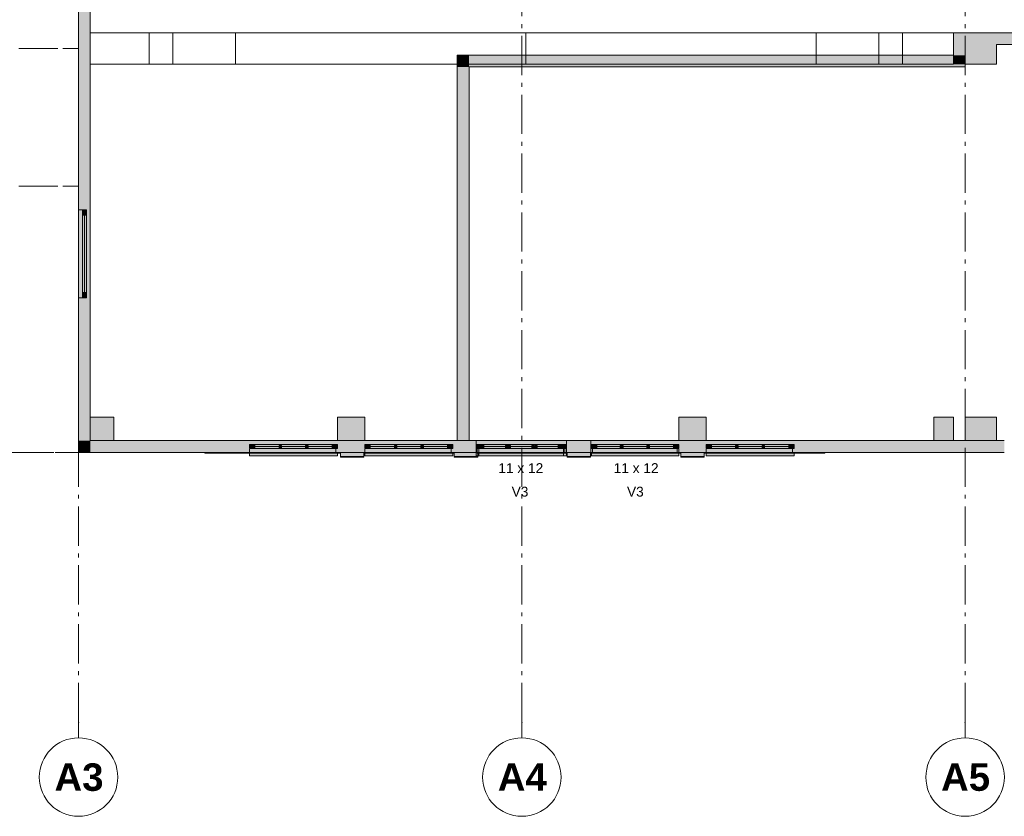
# Model space of a CAD drawing. Header units: millimetres. Extents: x -15957 to 238275, y -73214 to 42710.
# Tile 45 of 97: x 90936 to 103485, y -70391 to -60235. Entities that reach past the tile are written whole.
import ezdxf

# ---------------------------------------------------------------- set-up
doc = ezdxf.new("R2010")
doc.units = ezdxf.units.MM
doc.header["$LTSCALE"] = 0.5
doc.header["$MEASUREMENT"] = 0
for name, pattern in [('Akselinje', [1500, 1000, -200, 100, -200]), ('Dot & Dashed', [13405.56, 7055.56, -3527.78, 0, -2822.22]), ('PLINE', [0]), ('Stiplet', [800, 600, -200])]:
    doc.linetypes.add(name, pattern=pattern)
for name, color, linetype in [('222- Søyler', 7, 'Continuous'), ('222- Søyler  (Skravur)', 7, 'Continuous'), ('223- Bjelker', 7, 'Continuous'), ('231- Bærende yttervegger', 7, 'Continuous'), ('231- Bærende yttervegger (Skravur)', 7, 'Continuous'), ('231- Bærende yttervegger (Skravur)(Nye konstruksjoner)', 7, 'Continuous'), ('2311 Bærende yttervegger_ betong', 7, 'Continuous'), ('235- Utvendig kledning og overflate', 7, 'Continuous'), ('235- Utvendig kledning og overflate (Skravur)', 7, 'Continuous'), ('242- Ikke-bærende innervegger', 7, 'Continuous'), ('242- Ikke-bærende innervegger (Skravur)', 7, 'Continuous'), ('244- Vinduer_ dører_ foldevegger', 7, 'Continuous'), ('244- Vinduer_ dører_ foldevegger(Nye konstruksjoner)', 7, 'Continuous'), ('251- Frittbærende dekker', 7, 'Continuous'), ('822- Modullinjer bygning', 7, 'Continuous'), ('852- Teknisk_symbolsk informasjon_ bygning(Nye konstruksjoner)', 7, 'Continuous')]:
    doc.layers.add(name, color=color, linetype=linetype)
doc.layers.add('234- Vinduer_ dører_ porter', color=7, linetype='Continuous', lineweight=5)
doc.layers.add('234- Vinduer_ dører_ porter(Nye konstruksjoner)', color=7, linetype='Continuous', lineweight=5)
doc.styles.add('GENERATED_STYLE_1', font='arial.ttf')
doc.styles.add('GENERATED_STYLE_2', font='arial.ttf')

msp = doc.modelspace()

# ---------------------------------------------------------------- hatches: boundary and pattern name
at = {"layer": '222- Søyler  (Skravur)', "linetype": 'Continuous', "lineweight": 9, "true_color": 0xb4b4b4}
for points in [[(102949.3, -60401.7), (102836, -60401.7), (102836, -60687.3), (102986, -60687.3), (102986, -60801.7), (103386, -60801.7), (103386, -60551.7), (102949.3, -60551.7)], [(102949.3, -60551.7), (103386, -60551.7), (103386, -60401.7), (102949.3, -60401.7)], [(102986, -60687.3), (102836, -60687.3), (102836, -60801.7), (102986, -60801.7)], [(91836, -65601.7), (92136, -65601.7), (92136, -65301.7), (91836, -65301.7)], [(94986, -65601.7), (95336, -65601.7), (95336, -65301.7), (94986, -65301.7)], [(99336, -65601.7), (99686, -65601.7), (99686, -65301.7), (99336, -65301.7)], [(102586, -65601.7), (102836, -65601.7), (102836, -65301.7), (102586, -65301.7)], [(102986, -65601.7), (103386, -65601.7), (103386, -65301.7), (102986, -65301.7)]]:
    msp.add_hatch(color=253, dxfattribs=at).paths.add_polyline_path(points)
at = {"layer": '231- Bærende yttervegger', "linetype": 'Continuous', "lineweight": 0, "true_color": 0xffffff}
msp.add_hatch(color=7, dxfattribs=at).paths.add_polyline_path([(91686, -63779.5), (91736, -63779.5), (91736, -62659.5), (91686, -62659.5)])
at = {"layer": '231- Bærende yttervegger (Skravur)', "linetype": 'Continuous', "lineweight": 9, "true_color": 0xb4b4b4}
for points in [[(91686, -60801.7), (91836, -60801.7), (91836, -58651.7), (91786, -58651.7), (91736, -58651.7), (91686, -58651.7)], [(91836, -60801.7), (91686, -60801.7), (91686, -62659.5), (91736, -62659.5), (91786, -62659.5), (91836, -62659.5)], [(91686, -65601.7), (91836, -65601.7), (91836, -63779.5), (91786, -63779.5), (91736, -63779.5), (91686, -63779.5)], [(91686, -65601.7), (91686, -65751.7), (91836, -65601.7)], [(91836, -65601.7), (91686, -65751.7), (91836, -65751.7)], [(91836, -65751.7), (93866, -65751.7), (93866, -65701.7), (93866, -65651.7), (93866, -65601.7), (91836, -65601.7)], [(94986, -65751.7), (95336, -65751.7), (95336, -65701.7), (95336, -65651.7), (95336, -65601.7), (94986, -65601.7), (94986, -65651.7), (94986, -65701.7)], [(96456, -65751.7), (96756, -65751.7), (96756, -65701.7), (96756, -65651.7), (96756, -65601.7), (96456, -65601.7), (96456, -65651.7), (96456, -65701.7)], [(97906, -65751.7), (98216, -65751.7), (98216, -65701.7), (98216, -65651.7), (98216, -65601.7), (97906, -65601.7), (97906, -65651.7), (97906, -65701.7)], [(99336, -65751.7), (99686, -65751.7), (99686, -65701.7), (99686, -65651.7), (99686, -65601.7), (99336, -65601.7), (99336, -65651.7), (99336, -65701.7)], [(100806, -65701.7), (100806, -65751.7), (102486, -65751.7), (102486, -65601.7), (100806, -65601.7), (100806, -65651.7)], [(102486, -65751.7), (103485.5, -65751.7), (103485.5, -65701.7), (103485.5, -65651.7), (103485.5, -65601.7), (102486, -65601.7)], [(95324, -65801.7), (95324, -65751.7), (95024, -65751.7), (95024, -65801.7)], [(96474, -65751.7), (96474, -65801.7), (96774, -65801.7), (96774, -65796.7), (96756, -65796.7), (96756, -65751.7)], [(98211.8, -65801.7), (98211.8, -65751.7), (97911.8, -65751.7), (97911.8, -65801.7)], [(99661, -65801.7), (99661, -65751.7), (99361, -65751.7), (99361, -65801.7)]]:
    msp.add_hatch(color=253, dxfattribs=at).paths.add_polyline_path(points)
at = {"layer": '231- Bærende yttervegger (Skravur)', "linetype": 'Continuous', "lineweight": 0, "true_color": 0xffffff}
for points in [[(91686, -62659.5), (91686, -63779.5), (91736, -63779.5), (91786, -63779.5), (91836, -63779.5), (91836, -62659.5), (91786, -62659.5), (91736, -62659.5)], [(91686, -62659.5), (91686, -63779.5), (91736, -63779.5), (91786, -63779.5), (91836, -63779.5), (91836, -62659.5), (91786, -62659.5), (91736, -62659.5)], [(94986, -65701.7), (94986, -65651.7), (94986, -65601.7), (93866, -65601.7), (93866, -65651.7), (93866, -65701.7)], [(93866, -65701.7), (94986, -65701.7), (94986, -65651.7), (94986, -65601.7), (93866, -65601.7), (93866, -65651.7)], [(96456, -65701.7), (96456, -65651.7), (96456, -65601.7), (95336, -65601.7), (95336, -65651.7), (95336, -65701.7)], [(95336, -65701.7), (96456, -65701.7), (96456, -65651.7), (96456, -65601.7), (95336, -65601.7), (95336, -65651.7)], [(96756, -65701.7), (97866, -65701.7), (97866, -65651.7), (97866, -65601.7), (96756, -65601.7), (96756, -65651.7)], [(97906, -65701.7), (97906, -65651.7), (97906, -65601.7), (96786, -65601.7), (96786, -65651.7), (96786, -65701.7)], [(98216, -65701.7), (99336, -65701.7), (99336, -65651.7), (99336, -65601.7), (98216, -65601.7), (98216, -65651.7)], [(99336, -65701.7), (99336, -65651.7), (99336, -65601.7), (98226, -65601.7), (98226, -65651.7), (98226, -65701.7)], [(100806, -65701.7), (100806, -65651.7), (100806, -65601.7), (99686, -65601.7), (99686, -65651.7), (99686, -65701.7)], [(99686, -65701.7), (100806, -65701.7), (100806, -65651.7), (100806, -65601.7), (99686, -65601.7), (99686, -65651.7)], [(93866, -65701.7), (93866, -65751.7), (93866, -65796.7), (94986, -65796.7), (94986, -65751.7), (94986, -65701.7)], [(94986, -65701.7), (93866, -65701.7), (93866, -65751.7), (93866, -65796.7), (94986, -65796.7), (94986, -65751.7)], [(93876, -65701.7), (93932, -65701.7), (93932, -65661.7), (93932, -65651.7), (93876, -65651.7)], [(93876, -65651.7), (93876, -65701.7), (93932, -65701.7), (93932, -65661.7), (93932, -65651.7)], [(94920, -65701.7), (94920, -65651.7), (93932, -65651.7), (93932, -65701.7)], [(93932, -65701.7), (94920, -65701.7), (94920, -65651.7), (93932, -65651.7)], [(94241.3, -65691.7), (94271.3, -65691.7), (94271.3, -65661.7), (94241.3, -65661.7)], [(94271.3, -65691.7), (94271.3, -65661.7), (94241.3, -65661.7), (94241.3, -65691.7)], [(94580.6, -65691.7), (94610.6, -65691.7), (94610.6, -65661.7), (94580.6, -65661.7)], [(94610.6, -65691.7), (94610.6, -65661.7), (94580.6, -65661.7), (94580.6, -65691.7)], [(94976, -65651.7), (94920, -65651.7), (94920, -65661.7), (94920, -65701.7), (94976, -65701.7)], [(94976, -65701.7), (94976, -65651.7), (94920, -65651.7), (94920, -65661.7), (94920, -65701.7)], [(95336, -65701.7), (95336, -65751.7), (95336, -65796.7), (96456, -65796.7), (96456, -65751.7), (96456, -65701.7)], [(96456, -65701.7), (95336, -65701.7), (95336, -65751.7), (95336, -65796.7), (96456, -65796.7), (96456, -65751.7)], [(95346, -65701.7), (95402, -65701.7), (95402, -65661.7), (95402, -65651.7), (95346, -65651.7)], [(95346, -65651.7), (95346, -65701.7), (95402, -65701.7), (95402, -65661.7), (95402, -65651.7)], [(96390, -65701.7), (96390, -65651.7), (95402, -65651.7), (95402, -65701.7)], [(95402, -65701.7), (96390, -65701.7), (96390, -65651.7), (95402, -65651.7)], [(95711.3, -65691.7), (95741.3, -65691.7), (95741.3, -65661.7), (95711.3, -65661.7)], [(95741.3, -65691.7), (95741.3, -65661.7), (95711.3, -65661.7), (95711.3, -65691.7)], [(96050.6, -65691.7), (96080.6, -65691.7), (96080.6, -65661.7), (96050.6, -65661.7)], [(96080.6, -65691.7), (96080.6, -65661.7), (96050.6, -65661.7), (96050.6, -65691.7)], [(96446, -65651.7), (96390, -65651.7), (96390, -65661.7), (96390, -65701.7), (96446, -65701.7)], [(96446, -65701.7), (96446, -65651.7), (96390, -65651.7), (96390, -65661.7), (96390, -65701.7)], [(97866, -65701.7), (96756, -65701.7), (96756, -65751.7), (96756, -65796.7), (97866, -65796.7), (97866, -65751.7)], [(96786, -65701.7), (96786, -65751.7), (96786, -65796.7), (97906, -65796.7), (97906, -65751.7), (97906, -65701.7)], [(96796, -65701.7), (96852, -65701.7), (96852, -65661.7), (96852, -65651.7), (96796, -65651.7)], [(97840, -65701.7), (97840, -65651.7), (96852, -65651.7), (96852, -65701.7)], [(97161.3, -65691.7), (97191.3, -65691.7), (97191.3, -65661.7), (97161.3, -65661.7)], [(97500.6, -65691.7), (97530.6, -65691.7), (97530.6, -65661.7), (97500.6, -65661.7)], [(97896, -65651.7), (97840, -65651.7), (97840, -65661.7), (97840, -65701.7), (97896, -65701.7)], [(99336, -65701.7), (98216, -65701.7), (98216, -65751.7), (98216, -65796.7), (99336, -65796.7), (99336, -65751.7)], [(98226, -65651.7), (98226, -65701.7), (98282, -65701.7), (98282, -65661.7), (98282, -65651.7)], [(98226, -65701.7), (98226, -65751.7), (98226, -65796.7), (99336, -65796.7), (99336, -65751.7), (99336, -65701.7)], [(98282, -65701.7), (99270, -65701.7), (99270, -65651.7), (98282, -65651.7)], [(98621.3, -65691.7), (98621.3, -65661.7), (98591.3, -65661.7), (98591.3, -65691.7)], [(98960.6, -65691.7), (98960.6, -65661.7), (98930.6, -65661.7), (98930.6, -65691.7)], [(99326, -65701.7), (99326, -65651.7), (99270, -65651.7), (99270, -65661.7), (99270, -65701.7)], [(99686, -65701.7), (99686, -65751.7), (99686, -65796.7), (100806, -65796.7), (100806, -65751.7), (100806, -65701.7)], [(100806, -65701.7), (99686, -65701.7), (99686, -65751.7), (99686, -65796.7), (100806, -65796.7), (100806, -65751.7)], [(99696, -65701.7), (99752, -65701.7), (99752, -65661.7), (99752, -65651.7), (99696, -65651.7)], [(99696, -65651.7), (99696, -65701.7), (99752, -65701.7), (99752, -65661.7), (99752, -65651.7)], [(100740, -65701.7), (100740, -65651.7), (99752, -65651.7), (99752, -65701.7)], [(99752, -65701.7), (100740, -65701.7), (100740, -65651.7), (99752, -65651.7)], [(100061.3, -65691.7), (100091.3, -65691.7), (100091.3, -65661.7), (100061.3, -65661.7)], [(100091.3, -65691.7), (100091.3, -65661.7), (100061.3, -65661.7), (100061.3, -65691.7)], [(100400.6, -65691.7), (100430.6, -65691.7), (100430.6, -65661.7), (100400.6, -65661.7)], [(100430.6, -65691.7), (100430.6, -65661.7), (100400.6, -65661.7), (100400.6, -65691.7)], [(100796, -65651.7), (100740, -65651.7), (100740, -65661.7), (100740, -65701.7), (100796, -65701.7)], [(100796, -65701.7), (100796, -65651.7), (100740, -65651.7), (100740, -65661.7), (100740, -65701.7)]]:
    msp.add_hatch(color=7, dxfattribs=at).paths.add_polyline_path(points)
at = {"layer": '231- Bærende yttervegger (Skravur)(Nye konstruksjoner)', "linetype": 'Continuous', "lineweight": 0, "true_color": 0xffffff}
for points in [[(91686, -63779.5), (91736, -63779.5), (91736, -62659.5), (91686, -62659.5)], [(91786, -62669.5), (91736, -62669.5), (91736, -62725.5), (91776, -62725.5), (91786, -62725.5)], [(91786, -62669.5), (91736, -62669.5), (91736, -62725.5), (91776, -62725.5), (91786, -62725.5)], [(91736, -62725.5), (91736, -63713.5), (91786, -63713.5), (91786, -62725.5)], [(91736, -62725.5), (91736, -63713.5), (91786, -63713.5), (91786, -62725.5)], [(91736, -63769.5), (91786, -63769.5), (91786, -63713.5), (91776, -63713.5), (91736, -63713.5)], [(91736, -63769.5), (91786, -63769.5), (91786, -63713.5), (91776, -63713.5), (91736, -63713.5)], [(96766, -65651.7), (96766, -65701.7), (96822, -65701.7), (96822, -65661.7), (96822, -65651.7)], [(96822, -65701.7), (97800, -65701.7), (97800, -65651.7), (96822, -65651.7)], [(97158, -65691.7), (97158, -65661.7), (97128, -65661.7), (97128, -65691.7)], [(97494, -65691.7), (97494, -65661.7), (97464, -65661.7), (97464, -65691.7)], [(97856, -65701.7), (97856, -65651.7), (97800, -65651.7), (97800, -65661.7), (97800, -65701.7)], [(98236, -65701.7), (98292, -65701.7), (98292, -65661.7), (98292, -65651.7), (98236, -65651.7)], [(99270, -65701.7), (99270, -65651.7), (98292, -65651.7), (98292, -65701.7)], [(98598, -65691.7), (98628, -65691.7), (98628, -65661.7), (98598, -65661.7)], [(98934, -65691.7), (98964, -65691.7), (98964, -65661.7), (98934, -65661.7)], [(99326, -65651.7), (99270, -65651.7), (99270, -65661.7), (99270, -65701.7), (99326, -65701.7)]]:
    msp.add_hatch(color=7, dxfattribs=at).paths.add_polyline_path(points)
at = {"layer": '235- Utvendig kledning og overflate (Skravur)', "linetype": 'Continuous', "lineweight": 9, "true_color": 0xb4b4b4}
for points in [[(93296, -65761.7), (93866, -65761.7), (93866, -65751.7), (93296, -65751.7)], [(94966, -65751.7), (94966, -65761.7), (95336, -65761.7), (95336, -65751.7)], [(96436, -65751.7), (96436, -65761.7), (96766, -65761.7), (96766, -65751.7)], [(97886, -65761.7), (98216, -65761.7), (98216, -65751.7), (97886, -65751.7)], [(99336, -65751.7), (99336, -65761.7), (99686, -65761.7), (99686, -65751.7)], [(100786, -65751.7), (100786, -65761.7), (101196, -65761.7), (101196, -65751.7)], [(95324, -65811.7), (95324, -65761.7), (95024, -65761.7), (95024, -65811.7)], [(96774, -65811.7), (96774, -65761.7), (96474, -65761.7), (96474, -65811.7)], [(98211.8, -65811.7), (98211.8, -65761.7), (97911.8, -65761.7), (97911.8, -65811.7)], [(99661, -65811.7), (99661, -65761.7), (99361, -65761.7), (99361, -65811.7)]]:
    msp.add_hatch(color=253, dxfattribs=at).paths.add_polyline_path(points)
at = {"layer": '235- Utvendig kledning og overflate (Skravur)', "linetype": 'Continuous', "lineweight": 0, "true_color": 0xffffff}
for points in [[(93866, -65761.7), (94966, -65761.7), (94966, -65751.7), (93866, -65751.7)], [(93866, -65751.7), (93866, -65761.7), (94966, -65761.7), (94966, -65751.7)], [(95336, -65761.7), (96436, -65761.7), (96436, -65751.7), (95336, -65751.7)], [(95336, -65751.7), (95336, -65761.7), (96436, -65761.7), (96436, -65751.7)], [(96766, -65751.7), (96766, -65761.7), (97866, -65761.7), (97866, -65751.7)], [(96786, -65761.7), (97886, -65761.7), (97886, -65751.7), (96786, -65751.7)], [(98216, -65751.7), (98216, -65761.7), (99316, -65761.7), (99316, -65751.7)], [(98236, -65761.7), (99336, -65761.7), (99336, -65751.7), (98236, -65751.7)], [(99686, -65761.7), (100786, -65761.7), (100786, -65751.7), (99686, -65751.7)], [(99686, -65751.7), (99686, -65761.7), (100786, -65761.7), (100786, -65751.7)]]:
    msp.add_hatch(color=7, dxfattribs=at).paths.add_polyline_path(points)
at = {"layer": '242- Ikke-bærende innervegger (Skravur)', "linetype": 'Continuous', "lineweight": 9, "true_color": 0xb4b4b4}
for points in [[(103386, -60401.7), (103386, -60551.7), (103999, -60551.7), (103999, -60401.7)], [(96663.4, -60687.3), (96513.4, -60687.3), (96663.4, -60837.3)], [(96663.4, -60837.3), (96513.4, -60687.3), (96513.4, -60837.3)], [(96663.4, -60837.3), (102986, -60837.3), (102986, -60801.7), (102836, -60801.7), (102836, -60687.3), (96663.4, -60687.3)], [(96513.4, -60837.3), (96513.4, -65601.7), (96663.4, -65601.7), (96663.4, -60837.3)]]:
    msp.add_hatch(color=253, dxfattribs=at).paths.add_polyline_path(points)

# ---------------------------------------------------------------- linework, layer by layer
at = {"layer": '222- Søyler', "color": 7, "linetype": 'PLINE', "lineweight": 13, "flags": 128}
for points in [[(102949.3, -60401.7), (102836, -60401.7), (102836, -60687.3)], [(103386, -60401.7), (102949.3, -60401.7)], [(102986, -60801.7), (103386, -60801.7), (103386, -60551.7)]]:
    msp.add_lwpolyline(points, dxfattribs=at)
for points in [[(91836, -65601.7), (92136, -65601.7), (92136, -65301.7), (91836, -65301.7)], [(94986, -65601.7), (95336, -65601.7), (95336, -65301.7), (94986, -65301.7)], [(99336, -65601.7), (99686, -65601.7), (99686, -65301.7), (99336, -65301.7)], [(102586, -65601.7), (102836, -65601.7), (102836, -65301.7), (102586, -65301.7)], [(102986, -65601.7), (103386, -65601.7), (103386, -65301.7), (102986, -65301.7)]]:
    msp.add_lwpolyline(points, close=True, dxfattribs=at)
at = {"layer": '223- Bjelker', "color": 7, "linetype": 'PLINE', "lineweight": 5}
for p, q in [((91836, -60801.7), (91836, -60401.7)), ((91836, -60401.7), (97386, -60401.7)), ((92586, -60801.7), (92586, -60401.7)), ((92886, -60801.7), (92886, -60401.7)), ((93686, -60801.7), (93686, -60401.7)), ((97386, -60401.7), (102836, -60401.7)), ((97386, -60801.7), (97386, -60401.7)), ((101086, -60801.7), (101086, -60401.7)), ((101886, -60801.7), (101886, -60401.7)), ((102186, -60801.7), (102186, -60401.7)), ((102836, -60801.7), (102836, -60401.7)), ((91836, -60801.7), (97386, -60801.7)), ((97386, -60801.7), (102836, -60801.7))]:
    msp.add_line(p, q, dxfattribs=at)
at = {"layer": '231- Bærende yttervegger', "color": 7, "linetype": 'PLINE', "lineweight": 13}
for p, q in [((96756, -65651.7), (96756, -65601.7)), ((97906, -65651.7), (97906, -65601.7)), ((98216, -65651.7), (98216, -65601.7)), ((95024, -65751.7), (95024, -65801.7)), ((95324, -65751.7), (95324, -65801.7)), ((96474, -65751.7), (96474, -65801.7)), ((96756, -65701.7), (96756, -65651.7)), ((96756, -65751.7), (96756, -65701.7)), ((97906, -65701.7), (97906, -65651.7)), ((97906, -65751.7), (97906, -65701.7)), ((97911.8, -65751.7), (97911.8, -65801.7)), ((98211.8, -65751.7), (98211.8, -65801.7)), ((98216, -65701.7), (98216, -65651.7)), ((98216, -65751.7), (98216, -65701.7)), ((99361, -65751.7), (99361, -65801.7)), ((99661, -65751.7), (99661, -65801.7)), ((95324, -65801.7), (95024, -65801.7)), ((96774, -65801.7), (96474, -65801.7)), ((96774, -65796.7), (96774, -65801.7)), ((98211.8, -65801.7), (97911.8, -65801.7)), ((99661, -65801.7), (99361, -65801.7))]:
    msp.add_line(p, q, dxfattribs=at)
at = {"layer": '231- Bærende yttervegger', "color": 7, "linetype": 'PLINE', "lineweight": 13, "flags": 128}
for points in [[(91836, -60801.7), (91836, -58651.7)], [(91686, -58966.7), (91686, -60801.7)], [(91686, -60801.7), (91686, -62659.5)], [(91836, -62659.5), (91836, -60801.7)], [(91686, -63779.5), (91686, -65601.7)], [(91836, -65601.7), (91836, -63779.5)], [(91686, -65751.7), (91686, -65601.7)], [(93866, -65601.7), (91836, -65601.7)], [(95336, -65601.7), (94986, -65601.7)], [(96756, -65601.7), (96456, -65601.7)], [(98216, -65601.7), (97906, -65601.7)], [(99686, -65601.7), (99336, -65601.7)], [(102486, -65601.7), (100806, -65601.7)], [(103485.5, -65601.7), (102486, -65601.7)], [(91686, -65751.7), (93866, -65751.7)], [(94986, -65751.7), (95024, -65751.7)], [(95324, -65751.7), (95336, -65751.7)], [(96456, -65751.7), (96474, -65751.7)], [(97906, -65751.7), (97911.8, -65751.7)], [(98211.8, -65751.7), (98216, -65751.7)], [(99336, -65751.7), (99361, -65751.7)], [(99661, -65751.7), (99686, -65751.7)], [(100806, -65751.7), (102486, -65751.7)], [(102486, -65751.7), (103485.5, -65751.7)]]:
    msp.add_lwpolyline(points, dxfattribs=at)
at = {"layer": '2311 Bærende yttervegger_ betong', "color": 7, "linetype": 'Stiplet', "lineweight": 9}
msp.add_lwpolyline([(91686, -59001.7), (82186, -59001.7), (82186, -65751.7), (91686, -65751.7)], dxfattribs=at)
at = {"layer": '234- Vinduer_ dører_ porter', "color": 7, "linetype": 'PLINE', "lineweight": 5}
for p, q in [((93866, -65601.7), (94986, -65601.7)), ((94986, -65601.7), (93866, -65601.7)), ((95336, -65601.7), (96456, -65601.7)), ((96456, -65601.7), (95336, -65601.7)), ((96786, -65601.7), (97906, -65601.7)), ((99336, -65601.7), (98216, -65601.7)), ((99686, -65601.7), (100806, -65601.7)), ((100806, -65601.7), (99686, -65601.7)), ((93876, -65651.7), (93866, -65651.7)), ((93866, -65651.7), (93866, -65701.7)), ((93866, -65651.7), (93876, -65651.7)), ((93866, -65701.7), (93866, -65651.7)), ((93866, -65701.7), (93876, -65701.7)), ((93876, -65701.7), (93866, -65701.7)), ((93866, -65751.7), (94986, -65751.7)), ((93866, -65751.7), (93866, -65796.7)), ((94986, -65751.7), (93866, -65751.7)), ((93866, -65796.7), (93866, -65751.7)), ((93932, -65651.7), (93876, -65651.7)), ((93876, -65651.7), (93876, -65701.7)), ((93876, -65701.7), (93876, -65651.7)), ((93876, -65651.7), (93932, -65651.7)), ((93876, -65701.7), (93876, -65651.7)), ((93876, -65651.7), (93876, -65701.7)), ((93876, -65701.7), (93932, -65701.7)), ((93932, -65701.7), (93876, -65701.7)), ((93932, -65661.7), (93932, -65651.7)), ((94920, -65651.7), (93932, -65651.7)), ((93932, -65651.7), (93932, -65661.7)), ((93932, -65651.7), (94920, -65651.7)), ((93932, -65701.7), (93932, -65661.7)), ((93932, -65661.7), (93932, -65701.7)), ((93932, -65676.7), (94241.3, -65676.7)), ((94241.3, -65676.7), (93932, -65676.7)), ((93932, -65701.7), (94920, -65701.7)), ((94920, -65701.7), (93932, -65701.7)), ((94271.3, -65661.7), (94241.3, -65661.7)), ((94241.3, -65661.7), (94241.3, -65691.7)), ((94241.3, -65691.7), (94241.3, -65661.7)), ((94241.3, -65661.7), (94271.3, -65661.7)), ((94241.3, -65691.7), (94271.3, -65691.7)), ((94271.3, -65691.7), (94241.3, -65691.7)), ((94271.3, -65691.7), (94271.3, -65661.7)), ((94271.3, -65661.7), (94271.3, -65691.7)), ((94271.3, -65676.7), (94580.6, -65676.7)), ((94580.6, -65676.7), (94271.3, -65676.7)), ((94610.6, -65661.7), (94580.6, -65661.7)), ((94580.6, -65661.7), (94580.6, -65691.7)), ((94580.6, -65691.7), (94580.6, -65661.7)), ((94580.6, -65661.7), (94610.6, -65661.7)), ((94580.6, -65691.7), (94610.6, -65691.7)), ((94610.6, -65691.7), (94580.6, -65691.7)), ((94610.6, -65691.7), (94610.6, -65661.7)), ((94610.6, -65661.7), (94610.6, -65691.7)), ((94610.6, -65676.7), (94920, -65676.7)), ((94920, -65676.7), (94610.6, -65676.7)), ((94976, -65651.7), (94920, -65651.7)), ((94920, -65651.7), (94920, -65661.7)), ((94920, -65661.7), (94920, -65651.7)), ((94920, -65651.7), (94976, -65651.7)), ((94920, -65661.7), (94920, -65701.7)), ((94920, -65701.7), (94920, -65661.7)), ((94920, -65701.7), (94976, -65701.7)), ((94976, -65701.7), (94920, -65701.7)), ((94976, -65701.7), (94976, -65651.7)), ((94986, -65651.7), (94976, -65651.7)), ((94976, -65651.7), (94976, -65701.7)), ((94976, -65651.7), (94976, -65701.7)), ((94976, -65701.7), (94976, -65651.7)), ((94976, -65651.7), (94986, -65651.7)), ((94976, -65701.7), (94986, -65701.7)), ((94986, -65701.7), (94976, -65701.7)), ((94986, -65701.7), (94986, -65651.7)), ((94986, -65651.7), (94986, -65701.7)), ((94986, -65796.7), (94986, -65751.7)), ((94986, -65751.7), (94986, -65796.7)), ((95346, -65651.7), (95336, -65651.7)), ((95336, -65651.7), (95336, -65701.7)), ((95336, -65651.7), (95346, -65651.7)), ((95336, -65701.7), (95336, -65651.7)), ((95336, -65701.7), (95346, -65701.7)), ((95346, -65701.7), (95336, -65701.7)), ((95336, -65751.7), (96456, -65751.7)), ((95336, -65751.7), (95336, -65796.7)), ((96456, -65751.7), (95336, -65751.7)), ((95336, -65796.7), (95336, -65751.7)), ((95402, -65651.7), (95346, -65651.7)), ((95346, -65651.7), (95346, -65701.7)), ((95346, -65701.7), (95346, -65651.7)), ((95346, -65651.7), (95402, -65651.7)), ((95346, -65701.7), (95346, -65651.7)), ((95346, -65651.7), (95346, -65701.7)), ((95346, -65701.7), (95402, -65701.7)), ((95402, -65701.7), (95346, -65701.7)), ((95402, -65661.7), (95402, -65651.7)), ((96390, -65651.7), (95402, -65651.7)), ((95402, -65651.7), (95402, -65661.7)), ((95402, -65651.7), (96390, -65651.7)), ((95402, -65701.7), (95402, -65661.7)), ((95402, -65661.7), (95402, -65701.7)), ((95402, -65676.7), (95711.3, -65676.7)), ((95711.3, -65676.7), (95402, -65676.7)), ((95402, -65701.7), (96390, -65701.7)), ((96390, -65701.7), (95402, -65701.7)), ((95741.3, -65661.7), (95711.3, -65661.7)), ((95711.3, -65661.7), (95711.3, -65691.7)), ((95711.3, -65691.7), (95711.3, -65661.7)), ((95711.3, -65661.7), (95741.3, -65661.7)), ((95711.3, -65691.7), (95741.3, -65691.7)), ((95741.3, -65691.7), (95711.3, -65691.7)), ((95741.3, -65691.7), (95741.3, -65661.7)), ((95741.3, -65661.7), (95741.3, -65691.7)), ((95741.3, -65676.7), (96050.6, -65676.7)), ((96050.6, -65676.7), (95741.3, -65676.7)), ((96080.6, -65661.7), (96050.6, -65661.7)), ((96050.6, -65661.7), (96050.6, -65691.7)), ((96050.6, -65691.7), (96050.6, -65661.7)), ((96050.6, -65661.7), (96080.6, -65661.7)), ((96050.6, -65691.7), (96080.6, -65691.7)), ((96080.6, -65691.7), (96050.6, -65691.7)), ((96080.6, -65691.7), (96080.6, -65661.7)), ((96080.6, -65661.7), (96080.6, -65691.7)), ((96080.6, -65676.7), (96390, -65676.7)), ((96390, -65676.7), (96080.6, -65676.7)), ((96446, -65651.7), (96390, -65651.7)), ((96390, -65651.7), (96390, -65661.7)), ((96390, -65661.7), (96390, -65651.7)), ((96390, -65651.7), (96446, -65651.7)), ((96390, -65661.7), (96390, -65701.7)), ((96390, -65701.7), (96390, -65661.7)), ((96390, -65701.7), (96446, -65701.7)), ((96446, -65701.7), (96390, -65701.7)), ((96446, -65701.7), (96446, -65651.7)), ((96456, -65651.7), (96446, -65651.7)), ((96446, -65651.7), (96446, -65701.7)), ((96446, -65651.7), (96446, -65701.7)), ((96446, -65701.7), (96446, -65651.7)), ((96446, -65651.7), (96456, -65651.7)), ((96446, -65701.7), (96456, -65701.7)), ((96456, -65701.7), (96446, -65701.7)), ((96456, -65701.7), (96456, -65651.7)), ((96456, -65651.7), (96456, -65701.7)), ((96456, -65796.7), (96456, -65751.7)), ((96456, -65751.7), (96456, -65796.7)), ((96796, -65651.7), (96786, -65651.7)), ((96786, -65651.7), (96786, -65701.7)), ((96786, -65701.7), (96796, -65701.7)), ((96786, -65751.7), (97906, -65751.7)), ((96786, -65751.7), (96786, -65796.7)), ((96852, -65651.7), (96796, -65651.7)), ((96796, -65651.7), (96796, -65701.7)), ((96796, -65701.7), (96796, -65651.7)), ((96796, -65701.7), (96852, -65701.7)), ((96852, -65661.7), (96852, -65651.7)), ((97840, -65651.7), (96852, -65651.7)), ((96852, -65701.7), (96852, -65661.7)), ((96852, -65676.7), (97161.3, -65676.7)), ((96852, -65701.7), (97840, -65701.7)), ((97191.3, -65661.7), (97161.3, -65661.7)), ((97161.3, -65661.7), (97161.3, -65691.7)), ((97161.3, -65691.7), (97191.3, -65691.7)), ((97191.3, -65691.7), (97191.3, -65661.7)), ((97191.3, -65676.7), (97500.6, -65676.7)), ((97530.6, -65661.7), (97500.6, -65661.7)), ((97500.6, -65661.7), (97500.6, -65691.7)), ((97500.6, -65691.7), (97530.6, -65691.7)), ((97530.6, -65691.7), (97530.6, -65661.7)), ((97530.6, -65676.7), (97840, -65676.7)), ((97896, -65651.7), (97840, -65651.7)), ((97840, -65651.7), (97840, -65661.7)), ((97840, -65661.7), (97840, -65701.7)), ((97840, -65701.7), (97896, -65701.7)), ((97896, -65701.7), (97896, -65651.7)), ((97906, -65651.7), (97896, -65651.7)), ((97896, -65651.7), (97896, -65701.7)), ((97896, -65701.7), (97906, -65701.7)), ((97906, -65701.7), (97906, -65651.7)), ((97906, -65796.7), (97906, -65751.7)), ((98216, -65651.7), (98226, -65651.7)), ((98216, -65701.7), (98216, -65651.7)), ((98226, -65701.7), (98216, -65701.7)), ((99336, -65751.7), (98216, -65751.7)), ((98216, -65796.7), (98216, -65751.7)), ((98226, -65651.7), (98282, -65651.7)), ((98226, -65701.7), (98226, -65651.7)), ((98226, -65651.7), (98226, -65701.7)), ((98282, -65701.7), (98226, -65701.7)), ((98282, -65651.7), (98282, -65661.7)), ((98282, -65651.7), (99270, -65651.7)), ((98282, -65661.7), (98282, -65701.7)), ((98591.3, -65676.7), (98282, -65676.7)), ((99270, -65701.7), (98282, -65701.7)), ((98591.3, -65691.7), (98591.3, -65661.7)), ((98591.3, -65661.7), (98621.3, -65661.7)), ((98621.3, -65691.7), (98591.3, -65691.7)), ((98621.3, -65661.7), (98621.3, -65691.7)), ((98930.6, -65676.7), (98621.3, -65676.7)), ((98930.6, -65691.7), (98930.6, -65661.7)), ((98930.6, -65661.7), (98960.6, -65661.7)), ((98960.6, -65691.7), (98930.6, -65691.7)), ((98960.6, -65661.7), (98960.6, -65691.7)), ((99270, -65676.7), (98960.6, -65676.7)), ((99270, -65661.7), (99270, -65651.7)), ((99270, -65651.7), (99326, -65651.7)), ((99270, -65701.7), (99270, -65661.7)), ((99326, -65701.7), (99270, -65701.7)), ((99326, -65651.7), (99326, -65701.7)), ((99326, -65701.7), (99326, -65651.7)), ((99326, -65651.7), (99336, -65651.7)), ((99336, -65701.7), (99326, -65701.7)), ((99336, -65651.7), (99336, -65701.7)), ((99336, -65751.7), (99336, -65796.7)), ((99696, -65651.7), (99686, -65651.7)), ((99686, -65651.7), (99686, -65701.7)), ((99686, -65651.7), (99696, -65651.7)), ((99686, -65701.7), (99686, -65651.7)), ((99686, -65701.7), (99696, -65701.7)), ((99696, -65701.7), (99686, -65701.7)), ((99686, -65751.7), (100806, -65751.7)), ((99686, -65751.7), (99686, -65796.7)), ((100806, -65751.7), (99686, -65751.7)), ((99686, -65796.7), (99686, -65751.7)), ((99752, -65651.7), (99696, -65651.7)), ((99696, -65651.7), (99696, -65701.7)), ((99696, -65701.7), (99696, -65651.7)), ((99696, -65651.7), (99752, -65651.7)), ((99696, -65701.7), (99696, -65651.7)), ((99696, -65651.7), (99696, -65701.7)), ((99696, -65701.7), (99752, -65701.7)), ((99752, -65701.7), (99696, -65701.7)), ((99752, -65661.7), (99752, -65651.7)), ((100740, -65651.7), (99752, -65651.7)), ((99752, -65651.7), (99752, -65661.7)), ((99752, -65651.7), (100740, -65651.7)), ((99752, -65701.7), (99752, -65661.7)), ((99752, -65661.7), (99752, -65701.7)), ((99752, -65676.7), (100061.3, -65676.7)), ((100061.3, -65676.7), (99752, -65676.7)), ((99752, -65701.7), (100740, -65701.7)), ((100740, -65701.7), (99752, -65701.7)), ((100091.3, -65661.7), (100061.3, -65661.7)), ((100061.3, -65661.7), (100061.3, -65691.7)), ((100061.3, -65691.7), (100061.3, -65661.7)), ((100061.3, -65661.7), (100091.3, -65661.7)), ((100061.3, -65691.7), (100091.3, -65691.7)), ((100091.3, -65691.7), (100061.3, -65691.7)), ((100091.3, -65691.7), (100091.3, -65661.7)), ((100091.3, -65661.7), (100091.3, -65691.7)), ((100091.3, -65676.7), (100400.6, -65676.7)), ((100400.6, -65676.7), (100091.3, -65676.7)), ((100430.6, -65661.7), (100400.6, -65661.7)), ((100400.6, -65661.7), (100400.6, -65691.7)), ((100400.6, -65691.7), (100400.6, -65661.7)), ((100400.6, -65661.7), (100430.6, -65661.7)), ((100400.6, -65691.7), (100430.6, -65691.7)), ((100430.6, -65691.7), (100400.6, -65691.7)), ((100430.6, -65691.7), (100430.6, -65661.7)), ((100430.6, -65661.7), (100430.6, -65691.7)), ((100430.6, -65676.7), (100740, -65676.7)), ((100740, -65676.7), (100430.6, -65676.7)), ((100796, -65651.7), (100740, -65651.7)), ((100740, -65651.7), (100740, -65661.7)), ((100740, -65661.7), (100740, -65651.7)), ((100740, -65651.7), (100796, -65651.7)), ((100740, -65661.7), (100740, -65701.7)), ((100740, -65701.7), (100740, -65661.7)), ((100740, -65701.7), (100796, -65701.7)), ((100796, -65701.7), (100740, -65701.7)), ((100796, -65701.7), (100796, -65651.7)), ((100806, -65651.7), (100796, -65651.7)), ((100796, -65651.7), (100796, -65701.7)), ((100796, -65651.7), (100796, -65701.7)), ((100796, -65701.7), (100796, -65651.7)), ((100796, -65651.7), (100806, -65651.7)), ((100796, -65701.7), (100806, -65701.7)), ((100806, -65701.7), (100796, -65701.7)), ((100806, -65701.7), (100806, -65651.7)), ((100806, -65651.7), (100806, -65701.7)), ((100806, -65796.7), (100806, -65751.7)), ((100806, -65751.7), (100806, -65796.7)), ((93866, -65796.7), (94986, -65796.7)), ((94986, -65796.7), (93866, -65796.7)), ((95336, -65796.7), (96456, -65796.7)), ((96456, -65796.7), (95336, -65796.7)), ((96786, -65796.7), (97906, -65796.7)), ((99336, -65796.7), (98216, -65796.7)), ((99686, -65796.7), (100806, -65796.7)), ((100806, -65796.7), (99686, -65796.7))]:
    msp.add_line(p, q, dxfattribs=at)
at = {"layer": '234- Vinduer_ dører_ porter(Nye konstruksjoner)', "color": 7, "linetype": 'PLINE', "lineweight": 5}
for p, q in [((91686, -63779.5), (91686, -62659.5)), ((91686, -63779.5), (91686, -62659.5)), ((91686, -63779.5), (91686, -62659.5)), ((91736, -62669.5), (91736, -62659.5)), ((91736, -62659.5), (91786, -62659.5)), ((91736, -62669.5), (91736, -62659.5)), ((91736, -62659.5), (91786, -62659.5)), ((91736, -62725.5), (91736, -62669.5)), ((91736, -62669.5), (91786, -62669.5)), ((91786, -62669.5), (91736, -62669.5)), ((91736, -62725.5), (91736, -62669.5)), ((91736, -62669.5), (91786, -62669.5)), ((91786, -62669.5), (91736, -62669.5)), ((91776, -62725.5), (91736, -62725.5)), ((91736, -63713.5), (91736, -62725.5)), ((91776, -62725.5), (91736, -62725.5)), ((91736, -63713.5), (91736, -62725.5)), ((91761, -63713.5), (91761, -62725.5)), ((91761, -63713.5), (91761, -62725.5)), ((91786, -62725.5), (91776, -62725.5)), ((91786, -62725.5), (91776, -62725.5)), ((91786, -62659.5), (91786, -62669.5)), ((91786, -62659.5), (91786, -62669.5)), ((91786, -62669.5), (91786, -62725.5)), ((91786, -62669.5), (91786, -62725.5)), ((91786, -62725.5), (91786, -63713.5)), ((91786, -62725.5), (91786, -63713.5)), ((91836, -63779.5), (91836, -62659.5)), ((91836, -63779.5), (91836, -62659.5)), ((91736, -63769.5), (91736, -63713.5)), ((91736, -63713.5), (91776, -63713.5)), ((91736, -63769.5), (91736, -63713.5)), ((91736, -63713.5), (91776, -63713.5)), ((91776, -63713.5), (91786, -63713.5)), ((91776, -63713.5), (91786, -63713.5)), ((91786, -63713.5), (91786, -63769.5)), ((91786, -63713.5), (91786, -63769.5)), ((91786, -63769.5), (91736, -63769.5)), ((91736, -63779.5), (91736, -63769.5)), ((91736, -63769.5), (91786, -63769.5)), ((91786, -63769.5), (91736, -63769.5)), ((91736, -63779.5), (91736, -63769.5)), ((91736, -63769.5), (91786, -63769.5)), ((91786, -63779.5), (91736, -63779.5)), ((91786, -63779.5), (91736, -63779.5)), ((91786, -63769.5), (91786, -63779.5)), ((91786, -63769.5), (91786, -63779.5)), ((97866, -65601.7), (96756, -65601.7)), ((98226, -65601.7), (99336, -65601.7)), ((96756, -65651.7), (96766, -65651.7)), ((96756, -65701.7), (96756, -65651.7)), ((96766, -65701.7), (96756, -65701.7)), ((97866, -65751.7), (96756, -65751.7)), ((96756, -65796.7), (96756, -65751.7)), ((96766, -65651.7), (96822, -65651.7)), ((96766, -65701.7), (96766, -65651.7)), ((96766, -65651.7), (96766, -65701.7)), ((96822, -65701.7), (96766, -65701.7)), ((96822, -65651.7), (96822, -65661.7)), ((96822, -65651.7), (97800, -65651.7)), ((96822, -65661.7), (96822, -65701.7)), ((97128, -65676.7), (96822, -65676.7)), ((97800, -65701.7), (96822, -65701.7)), ((97128, -65691.7), (97128, -65661.7)), ((97128, -65661.7), (97158, -65661.7)), ((97158, -65691.7), (97128, -65691.7)), ((97158, -65661.7), (97158, -65691.7)), ((97464, -65676.7), (97158, -65676.7)), ((97464, -65691.7), (97464, -65661.7)), ((97464, -65661.7), (97494, -65661.7)), ((97494, -65691.7), (97464, -65691.7)), ((97494, -65661.7), (97494, -65691.7)), ((97800, -65676.7), (97494, -65676.7)), ((97800, -65661.7), (97800, -65651.7)), ((97800, -65651.7), (97856, -65651.7)), ((97800, -65701.7), (97800, -65661.7)), ((97856, -65701.7), (97800, -65701.7)), ((97856, -65651.7), (97856, -65701.7)), ((97856, -65701.7), (97856, -65651.7)), ((97856, -65651.7), (97866, -65651.7)), ((97866, -65701.7), (97856, -65701.7)), ((97866, -65651.7), (97866, -65701.7)), ((97866, -65751.7), (97866, -65796.7)), ((98236, -65651.7), (98226, -65651.7)), ((98226, -65651.7), (98226, -65701.7)), ((98226, -65701.7), (98236, -65701.7)), ((98226, -65751.7), (99336, -65751.7)), ((98226, -65751.7), (98226, -65796.7)), ((98292, -65651.7), (98236, -65651.7)), ((98236, -65651.7), (98236, -65701.7)), ((98236, -65701.7), (98236, -65651.7)), ((98236, -65701.7), (98292, -65701.7)), ((98292, -65661.7), (98292, -65651.7)), ((99270, -65651.7), (98292, -65651.7)), ((98292, -65701.7), (98292, -65661.7)), ((98292, -65676.7), (98598, -65676.7)), ((98292, -65701.7), (99270, -65701.7)), ((98628, -65661.7), (98598, -65661.7)), ((98598, -65661.7), (98598, -65691.7)), ((98598, -65691.7), (98628, -65691.7)), ((98628, -65691.7), (98628, -65661.7)), ((98628, -65676.7), (98934, -65676.7)), ((98964, -65661.7), (98934, -65661.7)), ((98934, -65661.7), (98934, -65691.7)), ((98934, -65691.7), (98964, -65691.7)), ((98964, -65691.7), (98964, -65661.7)), ((98964, -65676.7), (99270, -65676.7)), ((99326, -65651.7), (99270, -65651.7)), ((99270, -65651.7), (99270, -65661.7)), ((99270, -65661.7), (99270, -65701.7)), ((99270, -65701.7), (99326, -65701.7)), ((99326, -65701.7), (99326, -65651.7)), ((99336, -65651.7), (99326, -65651.7)), ((99326, -65651.7), (99326, -65701.7)), ((99326, -65701.7), (99336, -65701.7)), ((99336, -65701.7), (99336, -65651.7)), ((99336, -65796.7), (99336, -65751.7)), ((97866, -65796.7), (96756, -65796.7)), ((98226, -65796.7), (99336, -65796.7))]:
    msp.add_line(p, q, dxfattribs=at)
at = {"layer": '235- Utvendig kledning og overflate', "color": 7, "linetype": 'PLINE', "lineweight": 13}
for p, q in [((93866, -65711.7), (93866, -65751.7)), ((93866, -65711.7), (93866, -65751.7)), ((93866, -65711.7), (93866, -65751.7)), ((93866, -65711.7), (93866, -65751.7)), ((94966, -65711.7), (94966, -65751.7)), ((94966, -65711.7), (94966, -65751.7)), ((94966, -65711.7), (94966, -65751.7)), ((94966, -65711.7), (94966, -65751.7)), ((95336, -65711.7), (95336, -65751.7)), ((95336, -65711.7), (95336, -65751.7)), ((95336, -65711.7), (95336, -65751.7)), ((95336, -65711.7), (95336, -65751.7)), ((96436, -65711.7), (96436, -65751.7)), ((96436, -65711.7), (96436, -65751.7)), ((96436, -65711.7), (96436, -65751.7)), ((96436, -65711.7), (96436, -65751.7)), ((96766, -65711.7), (96766, -65761.7)), ((96766, -65711.7), (96766, -65751.7)), ((96786, -65711.7), (96786, -65751.7)), ((96786, -65711.7), (96786, -65751.7)), ((97866, -65711.7), (97866, -65751.7)), ((97866, -65711.7), (97866, -65751.7)), ((97886, -65711.7), (97886, -65761.7)), ((97886, -65711.7), (97886, -65751.7)), ((98216, -65711.7), (98216, -65761.7)), ((98216, -65711.7), (98216, -65751.7)), ((98236, -65711.7), (98236, -65751.7)), ((98236, -65711.7), (98236, -65751.7)), ((99316, -65711.7), (99316, -65751.7)), ((99316, -65711.7), (99316, -65751.7)), ((99336, -65711.7), (99336, -65761.7)), ((99336, -65711.7), (99336, -65751.7)), ((99686, -65711.7), (99686, -65751.7)), ((99686, -65711.7), (99686, -65751.7)), ((99686, -65711.7), (99686, -65751.7)), ((99686, -65711.7), (99686, -65751.7)), ((100786, -65711.7), (100786, -65751.7)), ((100786, -65711.7), (100786, -65751.7)), ((100786, -65711.7), (100786, -65751.7)), ((100786, -65711.7), (100786, -65751.7)), ((95024, -65761.7), (95024, -65811.7)), ((95324, -65811.7), (95024, -65811.7)), ((95324, -65761.7), (95324, -65811.7)), ((96474, -65761.7), (96474, -65811.7)), ((96774, -65811.7), (96474, -65811.7)), ((96774, -65761.7), (96774, -65811.7)), ((97911.8, -65761.7), (97911.8, -65811.7)), ((98211.8, -65811.7), (97911.8, -65811.7)), ((98211.8, -65761.7), (98211.8, -65811.7)), ((99361, -65761.7), (99361, -65811.7)), ((99661, -65811.7), (99361, -65811.7)), ((99661, -65761.7), (99661, -65811.7))]:
    msp.add_line(p, q, dxfattribs=at)
at = {"layer": '235- Utvendig kledning og overflate', "color": 7, "linetype": 'PLINE', "lineweight": 13, "flags": 128}
for points in [[(93866, -65751.7), (93296, -65751.7)], [(93296, -65751.7), (93296, -65761.7)], [(95336, -65751.7), (94966, -65751.7)], [(96766, -65751.7), (96436, -65751.7)], [(98216, -65751.7), (97886, -65751.7)], [(99686, -65751.7), (99336, -65751.7)], [(101196, -65751.7), (100786, -65751.7)], [(101196, -65761.7), (101196, -65751.7)], [(93296, -65761.7), (93866, -65761.7)], [(94966, -65761.7), (95024, -65761.7)], [(95324, -65761.7), (95336, -65761.7)], [(96436, -65761.7), (96474, -65761.7)], [(97886, -65761.7), (97911.8, -65761.7)], [(98211.8, -65761.7), (98216, -65761.7)], [(99336, -65761.7), (99361, -65761.7)], [(99661, -65761.7), (99686, -65761.7)], [(100786, -65761.7), (101196, -65761.7)]]:
    msp.add_lwpolyline(points, dxfattribs=at)
at = {"layer": '242- Ikke-bærende innervegger', "color": 7, "linetype": 'PLINE', "lineweight": 13, "flags": 128}
for points in [[(103999, -60401.7), (103386, -60401.7)], [(103386, -60551.7), (103999, -60551.7)], [(96513.4, -60687.3), (96663.4, -60687.3)], [(96513.4, -60687.3), (96513.4, -65601.7)], [(102836, -60687.3), (96663.4, -60687.3)], [(96663.4, -65601.7), (96663.4, -60837.3)], [(96663.4, -60837.3), (102986, -60837.3)], [(102986, -60801.7), (102986, -60837.3)], [(96513.4, -65601.7), (96663.4, -65601.7)]]:
    msp.add_lwpolyline(points, dxfattribs=at)
at = {"layer": '244- Vinduer_ dører_ foldevegger', "color": 7, "linetype": 'PLINE', "lineweight": 13}
for p, q in [((93866, -65701.7), (93866, -65651.7)), ((93866, -65701.7), (93866, -65651.7)), ((93866, -65711.7), (93866, -65751.7)), ((93866, -65711.7), (93866, -65761.7)), ((93866, -65711.7), (93866, -65751.7)), ((93866, -65711.7), (93866, -65761.7)), ((94966, -65711.7), (94966, -65751.7)), ((94966, -65711.7), (94966, -65761.7)), ((94966, -65711.7), (94966, -65751.7)), ((94966, -65711.7), (94966, -65761.7)), ((94986, -65701.7), (94986, -65651.7)), ((94986, -65701.7), (94986, -65651.7)), ((95336, -65701.7), (95336, -65651.7)), ((95336, -65701.7), (95336, -65651.7)), ((95336, -65711.7), (95336, -65751.7)), ((95336, -65711.7), (95336, -65761.7)), ((95336, -65711.7), (95336, -65751.7)), ((95336, -65711.7), (95336, -65761.7)), ((96436, -65711.7), (96436, -65751.7)), ((96436, -65711.7), (96436, -65761.7)), ((96436, -65711.7), (96436, -65751.7)), ((96436, -65711.7), (96436, -65761.7)), ((96456, -65701.7), (96456, -65651.7)), ((96456, -65701.7), (96456, -65651.7)), ((96786, -65701.7), (96786, -65651.7)), ((96786, -65711.7), (96786, -65751.7)), ((96786, -65711.7), (96786, -65761.7)), ((97886, -65711.7), (97886, -65751.7)), ((97886, -65711.7), (97886, -65761.7)), ((97906, -65701.7), (97906, -65651.7)), ((98216, -65701.7), (98216, -65651.7)), ((98216, -65711.7), (98216, -65751.7)), ((98216, -65711.7), (98216, -65761.7)), ((99316, -65711.7), (99316, -65751.7)), ((99316, -65711.7), (99316, -65761.7)), ((99336, -65701.7), (99336, -65651.7)), ((99686, -65701.7), (99686, -65651.7)), ((99686, -65701.7), (99686, -65651.7)), ((99686, -65711.7), (99686, -65751.7)), ((99686, -65711.7), (99686, -65761.7)), ((99686, -65711.7), (99686, -65751.7)), ((99686, -65711.7), (99686, -65761.7)), ((100786, -65711.7), (100786, -65751.7)), ((100786, -65711.7), (100786, -65761.7)), ((100786, -65711.7), (100786, -65751.7)), ((100786, -65711.7), (100786, -65761.7)), ((100806, -65701.7), (100806, -65651.7)), ((100806, -65701.7), (100806, -65651.7))]:
    msp.add_line(p, q, dxfattribs=at)
at = {"layer": '244- Vinduer_ dører_ foldevegger', "color": 30, "linetype": 'PLINE', "lineweight": 9, "true_color": 0xff6600}
for p, q in [((93866, -65751.7), (94966, -65751.7)), ((94966, -65751.7), (93866, -65751.7)), ((95336, -65751.7), (96436, -65751.7)), ((96436, -65751.7), (95336, -65751.7)), ((96786, -65751.7), (97886, -65751.7)), ((99316, -65751.7), (98216, -65751.7)), ((99686, -65751.7), (100786, -65751.7)), ((100786, -65751.7), (99686, -65751.7)), ((93866, -65761.7), (94966, -65761.7)), ((94966, -65761.7), (93866, -65761.7)), ((95336, -65761.7), (96436, -65761.7)), ((96436, -65761.7), (95336, -65761.7)), ((96786, -65761.7), (97886, -65761.7)), ((99316, -65761.7), (98216, -65761.7)), ((99686, -65761.7), (100786, -65761.7)), ((100786, -65761.7), (99686, -65761.7))]:
    msp.add_line(p, q, dxfattribs=at)
at = {"layer": '244- Vinduer_ dører_ foldevegger(Nye konstruksjoner)', "color": 7, "linetype": 'PLINE', "lineweight": 13}
for p, q in [((91736, -62659.5), (91786, -62659.5)), ((91736, -62659.5), (91786, -62659.5)), ((91736, -63779.5), (91786, -63779.5)), ((91736, -63779.5), (91786, -63779.5)), ((96756, -65701.7), (96756, -65651.7)), ((96766, -65711.7), (96766, -65751.7)), ((96766, -65711.7), (96766, -65761.7)), ((97866, -65701.7), (97866, -65651.7)), ((97866, -65711.7), (97866, -65751.7)), ((97866, -65711.7), (97866, -65761.7)), ((98226, -65701.7), (98226, -65651.7)), ((98236, -65711.7), (98236, -65751.7)), ((98236, -65711.7), (98236, -65761.7)), ((99336, -65701.7), (99336, -65651.7)), ((99336, -65711.7), (99336, -65751.7)), ((99336, -65711.7), (99336, -65761.7))]:
    msp.add_line(p, q, dxfattribs=at)
at = {"layer": '244- Vinduer_ dører_ foldevegger(Nye konstruksjoner)', "color": 30, "linetype": 'PLINE', "lineweight": 9, "true_color": 0xff6600}
for p, q in [((97866, -65751.7), (96766, -65751.7)), ((98236, -65751.7), (99336, -65751.7)), ((97866, -65761.7), (96766, -65761.7)), ((98236, -65761.7), (99336, -65761.7))]:
    msp.add_line(p, q, dxfattribs=at)
at = {"layer": '244- Vinduer_ dører_ foldevegger(Nye konstruksjoner)', "color": 7, "linetype": 'PLINE', "lineweight": 13, "flags": 128}
msp.add_lwpolyline([(91686, -63779.5), (91736, -63779.5), (91736, -62659.5), (91686, -62659.5)], close=True, dxfattribs=at)
at = {"layer": '251- Frittbærende dekker', "color": 7, "linetype": 'Dot & Dashed', "lineweight": 13, "flags": 128}
msp.add_lwpolyline([(91836, -65601.7), (107436, -65601.7), (107436, -65451.7), (111686, -65451.7), (111686, -65301.7), (112136, -65301.7), (112136, -65451.7), (139686, -65451.7), (139686, -45901.7), (111686.2, -45901.7), (111686.2, -50951.7), (107836, -50951.7), (107836, -45601.7), (107836, -35651.7), (91836, -35651.7)], close=True, dxfattribs=at)
at = {"layer": '822- Modullinjer bygning', "color": 94, "linetype": 'Akselinje', "lineweight": 18}
for p, q in [((91686, -69191.4), (91686, -30737.6)), ((97336, -69191.4), (97336, -44666.4)), ((102986, -69191.4), (102986, -44666.4)), ((79673.8, -60601.7), (91486, -60601.7)), ((91486, -60601.7), (91686, -60601.7)), ((79673.8, -62358), (91486, -62358)), ((91486, -62358), (91686, -62358)), ((86368.9, -65751.7), (91686, -65751.7)), ((91686, -69191.4), (91686, -69391.4)), ((97336, -69191.4), (97336, -69391.4)), ((102986, -69191.4), (102986, -69391.4))]:
    msp.add_line(p, q, dxfattribs=at)
at = {"layer": '822- Modullinjer bygning', "color": 7, "linetype": 'PLINE', "lineweight": 18}
for centre in [(91686, -69891.4), (97336, -69891.4), (102986, -69891.4)]:
    msp.add_circle(centre, 500, dxfattribs=at)
at = {"layer": '822- Modullinjer bygning', "color": 94, "linetype": 'Akselinje', "lineweight": 18}
for p in [(91686, -69191.4), (91686, -69191.4), (97336, -69191.4), (97336, -69191.4), (102986, -69191.4), (102986, -69191.4)]:
    msp.add_point(p, dxfattribs=at)

# ---------------------------------------------------------------- texts
at = {"layer": '822- Modullinjer bygning', "color": 7, "lineweight": 18, "char_height": 350, "attachment_point": 1, "style": 'GENERATED_STYLE_2'}
for s, insert in [('\\A1;{\\pql;\\pt0;\\fArial|b1|i0|c0|p0;\\W1.000000;A3}', (91379.2, -69716.4)), ('\\A1;{\\pql;\\pt0;\\fArial|b1|i0|c0|p0;\\W1.000000;A4}', (97029.2, -69716.4)), ('\\A1;{\\pql;\\pt0;\\fArial|b1|i0|c0|p0;\\W1.000000;A5}', (102679.2, -69716.4))]:
    msp.add_mtext(s, dxfattribs=dict(at, insert=insert))
at = {"layer": '852- Teknisk_symbolsk informasjon_ bygning(Nye konstruksjoner)', "color": 7, "lineweight": 5, "char_height": 125, "attachment_point": 7, "style": 'GENERATED_STYLE_1'}
for s, insert in [('\\A1;{\\pql;\\fArial|b0|i0|c0|p0;\\W1.000000;11 x 12}', (97036.2, -66014.2)), ('\\A1;{\\pql;\\fArial|b0|i0|c0|p0;\\W1.000000;11 x 12}', (98506.2, -66014.2)), ('\\A1;{\\pql;\\fArial|b0|i0|c0|p0;\\W1.000000;V3}', (97206.1, -66316.4)), ('\\A1;{\\pql;\\fArial|b0|i0|c0|p0;\\W1.000000;V3}', (98676.1, -66316.4))]:
    msp.add_mtext(s, dxfattribs=dict(at, insert=insert))

doc.saveas('drawing.dxf')
